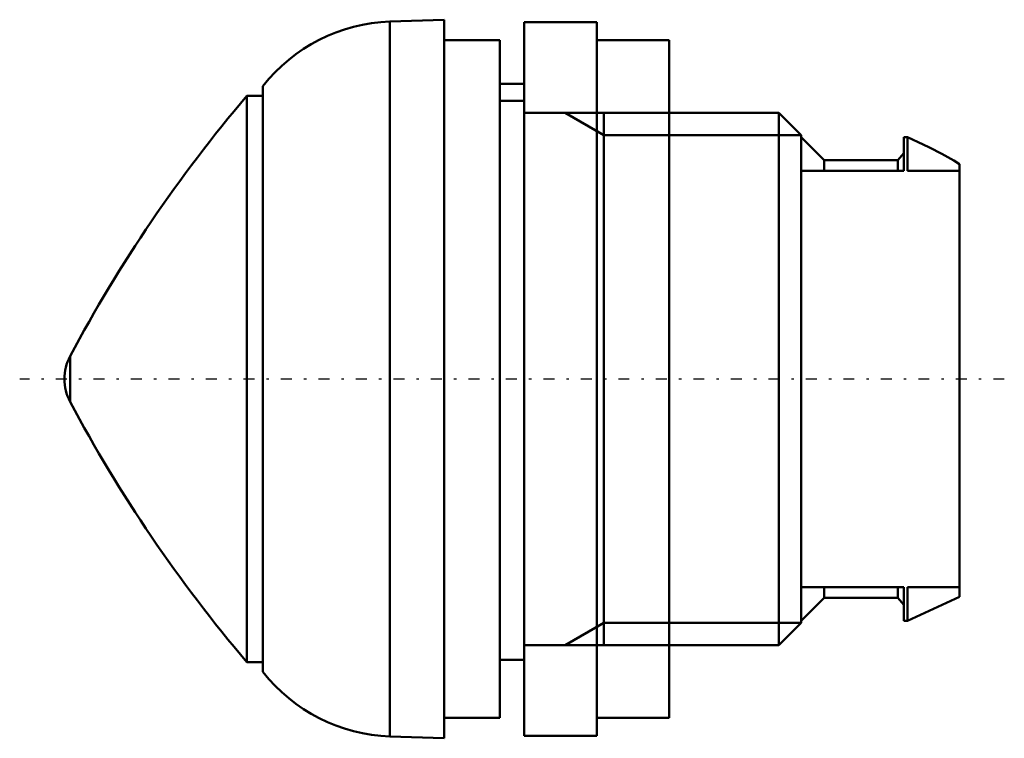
# Model space of a CAD drawing. Header units: millimetres. Extents: x -38.8 to 1.9, y -14.8 to 14.8.
import ezdxf

# ---------------------------------------------------------------- set-up
doc = ezdxf.new("R2010")
doc.units = ezdxf.units.MM
doc.linetypes.add('Center', pattern=[1.5, 0.45, -0.5, 0.05, -0.5])
for name, color, linetype, lineweight in [('AM_0', 7, 'Continuous', 30), ('AM_10', 7, 'Continuous', 5), ('AM_7', 7, 'Center', 5)]:
    doc.layers.add(name, color=color, linetype=linetype, lineweight=lineweight)

msp = doc.modelspace()

# ---------------------------------------------------------------- linework, layer by layer
at = {"layer": 'AM_0', "color": 7, "linetype": 'Continuous', "lineweight": 50}
for p, q in [((-21.3, 14.85), (-23.544, 14.772)), ((-23.544, 14.772), (-23.544, -14.772)), ((-21.3, 14.85), (-21.3, -14.85)), ((-15, 14.75), (-18, 14.75)), ((-18, -14.75), (-18, 14.75)), ((-15, -14.75), (-15, 14.75)), ((-19, 14), (-21.3, 14)), ((-19, 14), (-19, -14)), ((-12, 14), (-15, 14)), ((-12, -14), (-12, 14)), ((-28.8, 12.106), (-28.8, -12.106)), ((-18, 12.2), (-19, 12.2)), ((-28.8, 11.7), (-29.46, 11.7)), ((-29.46, 11.7), (-29.46, -11.7)), ((-18, 11.503), (-19, 11.503)), ((-7.47, 11), (-12, 11)), ((-6.55, 10.08), (-7.47, 11)), ((-7.47, 11), (-7.47, -11)), ((-6.55, 10.08), (-6.55, -10.08)), ((-5.6, 9.05), (-6.55, 10)), ((-2.15, 10), (-2.3, 10)), ((-2.3, 8.602), (-2.3, 10)), ((-1.5, 9.698), (-2.15, 10)), ((-2.15, 8.602), (-2.15, 10)), ((-2.55, 9.05), (-5.6, 9.05)), ((-5.6, 8.602), (-5.6, 9.05)), ((-2.3, 9.331), (-2.55, 9.05)), ((-2.55, 8.602), (-2.55, 9.05)), ((-2.3, 8.602), (-6.55, 8.602)), ((0, 8.602), (-2.15, 8.602)), ((0, -9), (0, 8.874)), ((-36.767, 0.937), (-36.767, -0.937)), ((-6.55, -8.602), (-2.3, -8.602)), ((-5.6, -9.05), (-5.6, -8.602)), ((-2.55, -9.05), (-2.55, -8.602)), ((-2.3, -10), (-2.3, -8.602)), ((-2.15, -8.602), (0, -8.602)), ((-2.15, -10), (-2.15, -8.602)), ((-6.55, -10), (-5.6, -9.05)), ((-5.6, -9.05), (-2.55, -9.05)), ((-2.55, -9.05), (-2.3, -9.331)), ((-2.15, -10), (0, -9)), ((-7.47, -11), (-6.55, -10.08)), ((-2.3, -10), (-2.15, -10)), ((-12, -11), (-7.47, -11)), ((-29.46, -11.7), (-28.8, -11.7)), ((-19, -11.6), (-18, -11.6)), ((-21.3, -14), (-19, -14)), ((-15, -14), (-12, -14)), ((-23.544, -14.772), (-21.3, -14.85)), ((-18, -14.75), (-15, -14.75))]:
    msp.add_line(p, q, dxfattribs=at)
for points in [[(-1.5, 9.698), (-1.241, 9.574), (-0.733, 9.31), (-0.241, 9.024), (0, 8.874)], [(0, 8.874), (-0.241, 9.024), (-0.733, 9.31), (-1.241, 9.574), (-1.5, 9.698)]]:
    msp.add_lwpolyline(points, dxfattribs=at)
for centre, radius, start, end in [((-23.3, 7.776), 7, 91.9998, 141.7868), ((16.236, -27.183), 60, 139.60514, 152.05171), ((-35, 0), 2, 152.0558, 207.9418), ((16.236, 27.183), 60, 207.94829, 220.39486), ((-23.3, -7.776), 7, 218.2132, 268.0002)]:
    msp.add_arc(centre, radius, start, end, dxfattribs=at)
at = {"layer": 'AM_10', "color": 7, "linetype": 'Continuous', "lineweight": 50}
for p, q in [((-12, 11), (-18, 11)), ((-16.3, 11), (-14.707, 10.08)), ((-14.707, -11), (-14.707, 11)), ((-6.55, 10.08), (-14.707, 10.08)), ((-16.3, -11), (-14.707, -10.08)), ((-6.55, -10.08), (-14.707, -10.08)), ((-12, -11), (-18, -11))]:
    msp.add_line(p, q, dxfattribs=at)
at = {"layer": 'AM_7', "color": 4, "linetype": 'Center', "lineweight": 25}
msp.add_line((1.85, 0), (-38.85, 0), dxfattribs=at)

doc.saveas('drawing.dxf')
